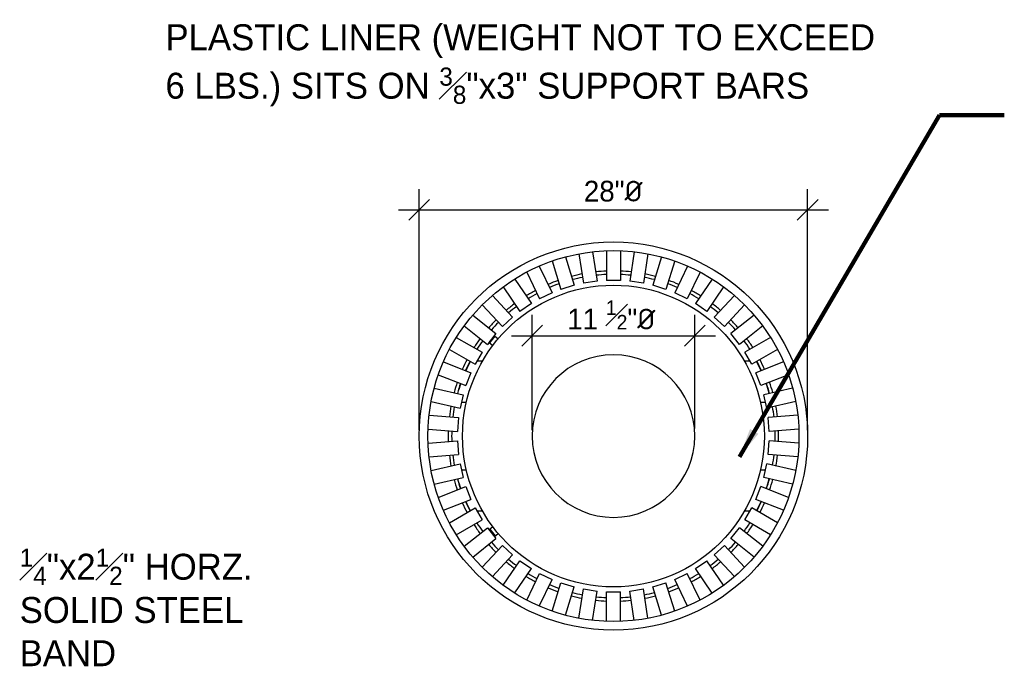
# Model space of a CAD drawing. Extents: x 0.6 to 16.4, y 0.7 to 12.9.
# Tile 10 of 19: x 3.4 to 8.1, y 4.4 to 7.6. Entities that reach past the tile are written whole.
import ezdxf

# ---------------------------------------------------------------- set-up
doc = ezdxf.new("R2010")
doc.units = 0
doc.header["$MEASUREMENT"] = 0
doc.layers.get('0').update_dxf_attribs({"lineweight": 9})
doc.layers.get('Defpoints').update_dxf_attribs({"lineweight": 9})
for name, color, linetype, lineweight in [('SH_Text', 7, 'Continuous', 25), ('VG_P_Cells', 3, 'Continuous', 25), ('VG_P_Text', 7, 'Continuous', 25)]:
    doc.layers.add(name, color=color, linetype=linetype, lineweight=lineweight)
doc.styles.add('Style-font31', font='font31.shx')
doc.dimstyles.new('Fract  Slanted', dxfattribs={"dimtxt": 0.1, "dimasz": 0.1, "dimexe": 0.1, "dimexo": 0.03, "dimgap": 0.03, "dimtad": 1, "dimdec": 1, "dimlfac": 12, "dimzin": 3, "dimdsep": 46, "dimlunit": 4, "dimtxsty": 'Style-font31', "dimblk": 'OBLIQUE', "dimcen": 0.09, "dimdle": 0.1, "dimclrd": 256, "dimclre": 256, "dimclrt": 256, "dimadec": 1, "dimazin": 3, "dimtfac": 0.75, "dimtdec": 1, "dimtofl": 0, "dimtmove": 0, "dimatfit": 3, "dimfxl": 1, "dimtfill": 1, "dimfrac": 1, "dimtzin": 3, "dimlwd": -1, "dimlwe": -1, "dimarcsym": 0})
doc.dimstyles.get("Standard").update_dxf_attribs({"dimtxt": 0.18, "dimasz": 0.18, "dimexe": 0.18, "dimexo": 0.0625, "dimgap": 0.09, "dimtad": 0, "dimtih": 1, "dimtoh": 1, "dimdec": 4, "dimzin": 0, "dimdsep": 46, "dimtxsty": 'Standard', "dimcen": 0.09, "dimadec": 0, "dimazin": 0, "dimtfac": 1, "dimtdec": 4, "dimtofl": 0, "dimtmove": 0, "dimatfit": 3, "dimfxl": 1, "dimtolj": 1, "dimtzin": 0, "dimarcsym": 0})

# ---------------------------------------------------------------- blocks, each defined once
blk = doc.blocks.new('_Oblique')
at = {"color": 0, "linetype": 'ByBlock', "lineweight": -2}
blk.add_line((-0.5, -0.5), (0.5, 0.5), dxfattribs=at)
blk = doc.blocks.new('*D8')
at = {"layer": 'Defpoints', "color": 0, "transparency": 16777216}
for p in [(7.1612, 6.6517), (5.2904, 5.5609), (7.1612, 5.561)]:
    blk.add_point(p, dxfattribs=at)
at = {"layer": 'SH_Text', "transparency": 16777216}
for p, q in [((5.2904, 5.5909), (5.2904, 6.7517)), ((7.1612, 5.591), (7.1612, 6.7517)), ((5.1904, 6.6517), (7.2612, 6.6517))]:
    blk.add_line(p, q, dxfattribs=at)
at = {"layer": 'SH_Text', "transparency": 16777216, "xscale": 0.1, "yscale": 0.1, "zscale": 0.1, "rotation": 180}
blk.add_blockref('_Oblique', (5.2904, 6.6517), dxfattribs=at)
at = {"layer": 'SH_Text', "transparency": 16777216, "xscale": 0.1, "yscale": 0.1, "zscale": 0.1}
blk.add_blockref('_Oblique', (7.1612, 6.6517), dxfattribs=at)
at = {"layer": 'SH_Text', "transparency": 16777216, "insert": (6.2246, 6.7412), "char_height": 0.1, "attachment_point": 5, "style": 'Style-font31'}
blk.add_mtext('28"{\\fISOCPEUR|b0|i0|c0|p34;%%C}', dxfattribs=at)
blk = doc.blocks.new('*D9')
at = {"layer": 'Defpoints', "color": 0, "transparency": 16777216}
for p in [(6.6174, 6.0455), (5.8341, 5.5604), (6.6174, 5.5678)]:
    blk.add_point(p, dxfattribs=at)
at = {"layer": 'SH_Text', "transparency": 16777216}
for p, q in [((5.8341, 5.5904), (5.8341, 6.1455)), ((6.6174, 5.5978), (6.6174, 6.1455)), ((5.7341, 6.0455), (6.7174, 6.0455))]:
    blk.add_line(p, q, dxfattribs=at)
at = {"layer": 'SH_Text', "transparency": 16777216, "xscale": 0.1, "yscale": 0.1, "zscale": 0.1, "rotation": 180}
blk.add_blockref('_Oblique', (5.8341, 6.0455), dxfattribs=at)
at = {"layer": 'SH_Text', "transparency": 16777216, "xscale": 0.1, "yscale": 0.1, "zscale": 0.1}
blk.add_blockref('_Oblique', (6.6174, 6.0455), dxfattribs=at)
at = {"layer": 'SH_Text', "transparency": 16777216, "insert": (6.2152, 6.1455), "char_height": 0.1, "attachment_point": 5, "style": 'Style-font31'}
blk.add_mtext('11 {\\H0.7x;\\S1#2;}"{\\fISOCPEUR|b0|i0|c0|p34;%%C}', dxfattribs=at)

msp = doc.modelspace()

# ---------------------------------------------------------------- linework, layer by layer
at = {"layer": 'VG_P_Cells'}
for radius in [0.9354, 0.8937, 0.7269]:
    msp.add_circle((6.2258, 5.5618), radius, dxfattribs=at)
for start, end in [(0, 180), (180, 0)]:
    msp.add_arc((6.2258, 5.5618), 0.3917, start, end, dxfattribs=at)
at = {"layer": 'VG_P_Text'}
for p, q in [((6.1924, 6.4549), (6.1924, 6.312)), ((6.2591, 6.4549), (6.2591, 6.312)), ((5.9307, 6.4054), (5.9728, 6.2688)), ((5.9944, 6.4251), (6.0365, 6.2885)), ((6.0597, 6.44), (6.081, 6.2986)), ((6.1256, 6.4499), (6.1469, 6.3085)), ((6.3259, 6.4499), (6.3046, 6.3085)), ((6.3918, 6.44), (6.3705, 6.2986)), ((6.4572, 6.4251), (6.415, 6.2885)), ((6.5209, 6.4054), (6.4787, 6.2688)), ((5.8683, 6.3809), (5.9303, 6.2521)), ((6.5833, 6.3809), (6.5212, 6.2521)), ((5.7502, 6.3185), (5.8307, 6.2004)), ((5.8082, 6.352), (5.8703, 6.2232)), ((6.1469, 6.3085), (6.081, 6.2986)), ((6.2591, 6.312), (6.1924, 6.312)), ((6.3705, 6.2986), (6.3046, 6.3085)), ((6.6433, 6.352), (6.5813, 6.2232)), ((6.7013, 6.3185), (6.6208, 6.2004)), ((5.6951, 6.2809), (5.7756, 6.1628)), ((6.0365, 6.2885), (5.9728, 6.2688)), ((6.4787, 6.2688), (6.415, 6.2885)), ((6.7564, 6.2809), (6.6759, 6.1628)), ((5.6427, 6.2392), (5.74, 6.1344)), ((5.9303, 6.2521), (5.8703, 6.2232)), ((6.5813, 6.2232), (6.5212, 6.2521)), ((6.8088, 6.2392), (6.7116, 6.1344)), ((5.5939, 6.1938), (5.6911, 6.089)), ((5.8307, 6.2004), (5.7756, 6.1628)), ((6.6759, 6.1628), (6.6208, 6.2004)), ((6.8577, 6.1938), (6.7605, 6.089)), ((5.5483, 6.1447), (5.66, 6.0556)), ((5.74, 6.1344), (5.6911, 6.089)), ((6.7605, 6.089), (6.7116, 6.1344)), ((6.9033, 6.1447), (6.7915, 6.0556)), ((5.5067, 6.0926), (5.6185, 6.0034)), ((6.9448, 6.0926), (6.8331, 6.0034)), ((5.469, 6.0372), (5.5928, 5.9657)), ((5.66, 6.0556), (5.6185, 6.0034)), ((5.6267, 6.0129), (5.6527, 6.0454)), ((5.63, 6.0103), (5.6559, 6.0429)), ((5.6527, 6.0454), (5.6707, 6.0311)), ((6.8331, 6.0034), (6.7915, 6.0556)), ((6.9826, 6.0372), (6.8588, 5.9657)), ((5.4356, 5.9795), (5.5594, 5.908)), ((5.6267, 6.0129), (5.6447, 5.9985)), ((7.0159, 5.9795), (6.8921, 5.908)), ((5.5928, 5.9657), (5.5594, 5.908)), ((6.8921, 5.908), (6.8588, 5.9657)), ((5.4066, 5.9191), (5.5396, 5.8669)), ((5.5688, 5.9243), (5.5957, 5.9243)), ((6.8558, 5.9243), (6.8827, 5.9243)), ((7.045, 5.9191), (6.9119, 5.8669)), ((5.3822, 5.857), (5.5153, 5.8048)), ((5.5396, 5.8669), (5.5153, 5.8048)), ((6.9363, 5.8048), (6.9119, 5.8669)), ((7.0693, 5.857), (6.9363, 5.8048)), ((5.3625, 5.793), (5.5018, 5.7612)), ((7.0891, 5.793), (6.9497, 5.7612)), ((5.5018, 5.7612), (5.487, 5.6962)), ((6.9646, 5.6962), (6.9497, 5.7612)), ((5.3476, 5.728), (5.487, 5.6962)), ((5.5173, 5.7243), (5.4934, 5.7243)), ((6.9581, 5.7243), (6.9342, 5.7243)), ((7.1039, 5.728), (6.9646, 5.6962)), ((5.3376, 5.6618), (5.4802, 5.6511)), ((5.4802, 5.6511), (5.4752, 5.5846)), ((7.1139, 5.6618), (6.9714, 5.6511)), ((6.9763, 5.5846), (6.9714, 5.6511)), ((5.3327, 5.5953), (5.4752, 5.5846)), ((7.1189, 5.5953), (6.9763, 5.5846)), ((5.3327, 5.5283), (5.4752, 5.539)), ((5.4752, 5.539), (5.4802, 5.4725)), ((6.9714, 5.4725), (6.9763, 5.539)), ((7.1189, 5.5283), (6.9763, 5.539)), ((5.3376, 5.4618), (5.4802, 5.4725)), ((7.1139, 5.4618), (6.9714, 5.4725)), ((5.3476, 5.3955), (5.487, 5.4274)), ((5.487, 5.4274), (5.5018, 5.3624)), ((6.9497, 5.3624), (6.9646, 5.4274)), ((7.1039, 5.3955), (6.9646, 5.4274)), ((5.3625, 5.3305), (5.5018, 5.3624)), ((5.4934, 5.3993), (5.5173, 5.3993)), ((6.9342, 5.3993), (6.9581, 5.3993)), ((7.0891, 5.3305), (6.9497, 5.3624)), ((5.3822, 5.2665), (5.5153, 5.3187)), ((5.5153, 5.3187), (5.5396, 5.2567)), ((6.9119, 5.2567), (6.9363, 5.3187)), ((7.0693, 5.2665), (6.9363, 5.3187)), ((5.4066, 5.2045), (5.5396, 5.2567)), ((7.045, 5.2045), (6.9119, 5.2567)), ((5.4356, 5.1441), (5.5594, 5.2156)), ((5.5594, 5.2156), (5.5928, 5.1578)), ((5.5957, 5.1993), (5.5688, 5.1993)), ((6.8827, 5.1993), (6.8558, 5.1993)), ((6.8588, 5.1578), (6.8921, 5.2156)), ((7.0159, 5.1441), (6.8921, 5.2156)), ((5.469, 5.0864), (5.5928, 5.1578)), ((5.6447, 5.1251), (5.6267, 5.1107)), ((6.9826, 5.0864), (6.8588, 5.1578)), ((5.5067, 5.031), (5.6185, 5.1201)), ((5.6185, 5.1201), (5.66, 5.068)), ((5.6267, 5.1107), (5.6527, 5.0781)), ((5.63, 5.1133), (5.6559, 5.0807)), ((5.6527, 5.0781), (5.6707, 5.0925)), ((6.7915, 5.068), (6.8331, 5.1201)), ((6.9448, 5.031), (6.8331, 5.1201)), ((5.5483, 4.9789), (5.66, 5.068)), ((5.5939, 4.9297), (5.6911, 5.0345)), ((5.6911, 5.0345), (5.74, 4.9892)), ((6.7116, 4.9892), (6.7605, 5.0345)), ((6.8577, 4.9297), (6.7605, 5.0345)), ((6.9033, 4.9789), (6.7915, 5.068)), ((5.6427, 4.8844), (5.74, 4.9892)), ((6.8088, 4.8844), (6.7116, 4.9892)), ((5.6951, 4.8426), (5.7756, 4.9607)), ((5.7756, 4.9607), (5.8307, 4.9232)), ((6.6208, 4.9232), (6.6759, 4.9607)), ((6.7564, 4.8426), (6.6759, 4.9607)), ((5.7514, 4.8068), (5.8307, 4.9232)), ((5.8082, 4.7716), (5.8703, 4.9004)), ((5.8703, 4.9004), (5.9303, 4.8714)), ((6.5212, 4.8714), (6.5813, 4.9004)), ((6.6433, 4.7716), (6.5813, 4.9004)), ((6.7013, 4.8051), (6.6208, 4.9232)), ((5.8683, 4.7426), (5.9303, 4.8714)), ((5.9307, 4.7182), (5.9728, 4.8548)), ((5.9728, 4.8548), (6.0365, 4.8351)), ((6.415, 4.8351), (6.4787, 4.8548)), ((6.5209, 4.7182), (6.4787, 4.8548)), ((6.5833, 4.7426), (6.5212, 4.8714)), ((5.9944, 4.6985), (6.0365, 4.8351)), ((6.0597, 4.6836), (6.081, 4.825)), ((6.081, 4.825), (6.1469, 4.815)), ((6.1256, 4.6737), (6.1469, 4.815)), ((6.1924, 4.6707), (6.1924, 4.8116)), ((6.1924, 4.8116), (6.2591, 4.8116)), ((6.2591, 4.6687), (6.2591, 4.8116)), ((6.3046, 4.815), (6.3705, 4.825)), ((6.3259, 4.6737), (6.3046, 4.815)), ((6.3918, 4.6836), (6.3705, 4.825)), ((6.4572, 4.6985), (6.415, 4.8351))]:
    msp.add_line(p, q, dxfattribs=at)
for radius, start, end in [(0.7958, 92.4005, 96.1709), (0.7958, 83.8291, 87.5995), (0.7958, 109.5434, 113.3138), (0.7958, 100.9719, 104.7423), (0.7792, 101.0233, 104.691), (0.7792, 92.4519, 96.1195), (0.7792, 83.8805, 87.5481), (0.7792, 75.309, 78.9767), (0.7958, 75.2577, 79.0281), (0.7958, 66.6862, 70.4566), (0.7958, 118.1148, 121.8852), (0.7792, 109.5947, 113.2624), (0.7792, 66.7376, 70.4053), (0.7958, 58.1148, 61.8852), (0.7792, 118.1662, 121.8338), (0.7792, 58.1662, 61.8338), (0.7958, 126.6862, 130.4566), (0.7792, 126.7376, 130.4053), (0.7792, 49.5947, 53.2624), (0.7958, 49.5434, 53.3138), (0.7958, 135.2577, 139.0281), (0.7958, 40.9719, 44.7423), (0.7792, 135.309, 138.9767), (0.7792, 41.0233, 44.691), (0.7958, 143.8291, 147.5995), (0.7958, 32.4005, 36.1709), (0.7792, 143.8805, 147.5481), (0.7792, 32.4519, 36.1195), (0.7958, 152.4005, 156.1709), (0.7958, 23.8291, 27.5995), (0.7792, 152.4519, 156.1195), (0.7781, 152.4552, 156.1163), (0.7781, 23.8837, 27.5448), (0.7792, 23.8805, 27.5481), (0.7958, 160.9719, 164.7423), (0.7792, 161.0233, 164.691), (0.7781, 161.0266, 164.6877), (0.7781, 15.3123, 18.9734), (0.7792, 15.309, 18.9767), (0.7958, 15.2577, 19.0281), (0.7958, 169.5434, 173.3138), (0.7792, 169.5947, 173.2624), (0.7792, 6.7376, 10.4053), (0.7958, 6.6862, 10.4566), (0.7958, 178.1148, 181.8852), (0.7792, 178.1662, 181.8338), (0.7792, 358.1662, 1.8338), (0.7958, 358.1148, 1.8852), (0.7958, 186.6862, 190.4566), (0.7792, 186.7376, 190.4053), (0.7792, 349.5947, 353.2624), (0.7958, 349.5434, 353.3138), (0.7958, 195.2577, 199.0281), (0.7792, 195.309, 198.9767), (0.7781, 195.3123, 198.9734), (0.7781, 341.0266, 344.6877), (0.7792, 341.0233, 344.691), (0.7958, 340.9719, 344.7423), (0.7958, 203.8291, 207.5995), (0.7792, 203.8805, 207.5481), (0.7781, 203.8837, 207.5448), (0.7781, 332.4552, 336.1163), (0.7792, 332.4519, 336.1195), (0.7958, 332.4005, 336.1709), (0.7958, 212.4005, 216.1709), (0.7792, 212.4519, 216.1195), (0.7792, 323.8805, 327.5481), (0.7958, 323.8291, 327.5995), (0.7958, 220.9719, 224.7423), (0.7792, 221.0233, 224.691), (0.7792, 315.309, 318.9767), (0.7958, 315.2577, 319.0281), (0.7958, 229.5434, 233.3138), (0.7792, 229.5947, 233.2624), (0.7792, 306.7376, 310.4053), (0.7958, 306.6862, 310.4566), (0.7958, 238.1148, 241.8852), (0.7792, 238.1662, 241.8338), (0.7792, 298.1662, 301.8338), (0.7958, 298.1148, 301.8852), (0.7792, 246.7376, 250.4053), (0.7792, 289.5947, 293.2624), (0.7958, 246.6862, 250.4566), (0.7958, 255.2577, 259.0281), (0.7792, 255.309, 258.9767), (0.7792, 281.0233, 284.691), (0.7958, 280.9719, 284.7423), (0.7958, 289.5434, 293.3138), (0.7958, 263.8291, 267.5995), (0.7792, 263.8805, 267.5481), (0.7792, 272.4519, 276.1195), (0.7958, 272.4005, 276.1709)]:
    msp.add_arc((6.2258, 5.5618), radius, start, end, dxfattribs=at)

# ---------------------------------------------------------------- texts
at = {"layer": 'VG_P_Text', "attachment_point": 1, "style": 'Style-font31'}
for s, insert, char_height, width in [('\\A1;36-GALLON CAPACITY HIGH DENSITY PLASTIC LINER (WEIGHT NOT TO EXCEED 6 LBS.) SITS ON {\\H0.7x;\\S3#8;}"x3" SUPPORT BARS', (4.0681, 7.7543), 0.1249998, 3.513344), ('\\A1;\\S1#4;{\\H1.42857x;"x2\\H0.7x;\\S1#2;\\H1.42857x;" HORZ. SOLID STEEL BAND}', (3.3659, 5.0197), 0.0875, 1.367106)]:
    msp.add_mtext(s, dxfattribs=dict(at, insert=insert, char_height=char_height, width=width))

# ---------------------------------------------------------------- dimensions: what is measured, and where the dimension line sits
at = {"layer": 'SH_Text'}
for base, p1, p2, text, picture, middle in [((7.1612, 6.6517), (5.2904, 5.5609), (7.1612, 5.561), '28"{\\fISOCPEUR|b0|i0|c0|p34;%%C}', '*D8', (6.2246, 6.6517)), ((6.6174, 6.0455), (5.8341, 5.5604), (6.6174, 5.5678), '11 {\\H0.7x;\\S1#2;}"{\\fISOCPEUR|b0|i0|c0|p34;%%C}', '*D9', (6.2152, 6.0455))]:
    dim = msp.add_linear_dim(base=base, p1=p1, p2=p2, text=text, dimstyle='Fract  Slanted', override={"dimtfill": 0}, dxfattribs=at)
    dim.commit()
    dim.dimension.update_dxf_attribs({"geometry": picture, "text_midpoint": middle, "dimtype": 160})

# ---------------------------------------------------------------- leaders
at = {"layer": 'VG_P_Text'}
msp.add_leader([(6.8325, 5.4622), (7.796, 7.1081), (8.1085, 7.1081)], dimstyle='Standard', override={"dimtxt": 0.15625, "dimasz": 0.141666, "dimgap": 0.15, "dimtad": 0, "dimclrd": 0, "dimlwd": 65534}, dxfattribs=at)

doc.saveas('drawing.dxf')
